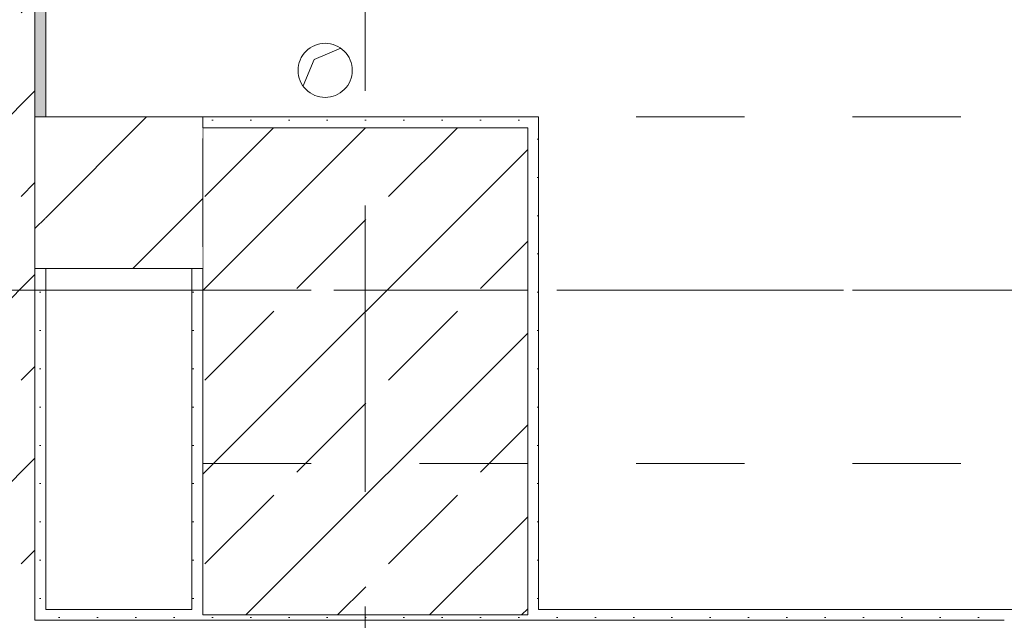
# Model space of a CAD drawing. Header units: metres. Extents: x -3.6 to 84.5, y -11 to 16.8.
# Tile 9 of 256: x 0.211 to 1.12, y 0.245 to 0.8. Entities that reach past the tile are written whole.
import ezdxf

# ---------------------------------------------------------------- set-up
doc = ezdxf.new("R2010")
doc.units = ezdxf.units.M
doc.header["$MEASUREMENT"] = 0
for name, pattern in [('Achse', [0.2, 0.1, -0.05, 0, -0.05]), ('Strichlinie doppelt', [0.546806, 0.264583, -0.105833, 0.070556, -0.105833]), ('Untersicht', [0.1, 0.075, -0.025]), ('Wipeout_Contour', [1, 0, -1])]:
    doc.linetypes.add(name, pattern=pattern)
for name, color, linetype in [('152 - Bemaßung_ Beschriftung.Ausbau', 7, 'Continuous'), ('451 - Universal.Achsen Raster', 7, 'Continuous'), ('603 - Struktur.Bodenplatte_ Decke Roh', 7, 'Continuous'), ('604 - Struktur.Wand Aussen', 7, 'Continuous'), ('605 - Struktur.Wand Innen', 7, 'Continuous'), ('607 - Struktur.Stütze', 7, 'Continuous'), ('608 - Struktur.Träger', 7, 'Continuous'), ('650 - Abdeckung.Fußboden Aufbau', 7, 'Continuous')]:
    doc.layers.add(name, color=color, linetype=linetype)
doc.styles.add('ERSTELLTER_STIL_2', font='txt')
doc.dimstyles.new('ERSTELLTER_STIL__1', dxfattribs={"dimtxt": 0.1, "dimasz": 0.0532, "dimexe": 0.18, "dimexo": 0.0625, "dimgap": 0, "dimtad": 1, "dimzin": 0, "dimdsep": 46, "dimtxsty": 'ERSTELLTER_STIL_2', "dimblk": 'ARROWHEAD_2', "dimblk1": 'ARROWHEAD_2', "dimblk2": 'ARROWHEAD_2', "dimcen": 0.09, "dimse1": 1, "dimse2": 1, "dimclrd": 7, "dimclre": 7, "dimclrt": 7, "dimazin": 0, "dimtfac": 1, "dimtdec": 4, "dimtmove": 0, "dimatfit": 3, "dimfxl": 1, "dimtolj": 1, "dimtzin": 0, "dimarcsym": 0})
doc.dimstyles.new('ERSTELLTER_STIL__3', dxfattribs={"dimtxt": 0.1, "dimasz": 0.0532, "dimexe": 0.18, "dimexo": 0.0625, "dimgap": 0, "dimtad": 1, "dimtih": 1, "dimtoh": 1, "dimzin": 0, "dimdsep": 46, "dimtxsty": 'ERSTELLTER_STIL_2', "dimblk": 'ARROWHEAD_2', "dimblk1": 'ARROWHEAD_2', "dimblk2": 'ARROWHEAD_2', "dimcen": 0.09, "dimse1": 1, "dimse2": 1, "dimclrd": 7, "dimclre": 7, "dimclrt": 7, "dimazin": 0, "dimtfac": 1, "dimtdec": 4, "dimtmove": 0, "dimatfit": 3, "dimfxl": 1, "dimtolj": 1, "dimtzin": 0, "dimarcsym": 0})
doc.dimstyles.new('ERSTELLTER_STIL__4', dxfattribs={"dimtxt": 0.1, "dimasz": 0.0532, "dimexe": 0.18, "dimexo": 0.0625, "dimgap": 0, "dimtad": 1, "dimtih": 1, "dimtoh": 1, "dimzin": 0, "dimdsep": 46, "dimtxsty": 'ERSTELLTER_STIL_2', "dimblk": 'ARROWHEAD_2', "dimblk1": 'ARROWHEAD_2', "dimblk2": 'ARROWHEAD_2', "dimcen": 0.09, "dimse1": 1, "dimse2": 1, "dimclrd": 7, "dimclre": 7, "dimclrt": 7, "dimazin": 0, "dimtfac": 1, "dimtdec": 4, "dimtmove": 2, "dimatfit": 3, "dimfxl": 1, "dimtolj": 1, "dimtzin": 0, "dimarcsym": 0})
pattern_1 = [(45, (0, 0), (-0.0848528, 0.0848528), []), (45, (-0.04243, 0.04243), (-0.0848528, 0.0848528), [0.09, -0.03])]
pattern_2 = [(45, (0, 0), (-0.01767767, 0.01767767), [0, -0.025])]
pattern_3 = [(45, (0, 0), (-0.06364, 0.06364), [])]

# ---------------------------------------------------------------- blocks, each defined once
blk = doc.blocks.new('*D279')
at = {"layer": '152 - Bemaßung_ Beschriftung.Ausbau', "color": 7, "linetype": 'Continuous', "lineweight": 5}
for p, q in [((-0.015, -9.1375), (-0.015, -9.0325)), ((0.00521, -9.05), (-0.03521, -9.12)), ((0.24521, -9.05), (0.20479, -9.12)), ((-0.165, -9.085), (-0.015, -9.085)), ((-0.015, -9.085), (0.225, -9.085))]:
    blk.add_line(p, q, dxfattribs=at)
at = {"layer": '152 - Bemaßung_ Beschriftung.Ausbau', "color": 7, "lineweight": 5, "insert": (0.02911, -9.065), "char_height": 0.1, "attachment_point": 7, "style": 'ERSTELLTER_STIL_2'}
blk.add_mtext('\\A1;{\\pql;\\fArial|b0|i0|c0|p38;24}', dxfattribs=at)
blk = doc.blocks.new('ARROWHEAD_2')
at = {"color": 0, "linetype": 'Continuous', "lineweight": 0}
for p, q in [((-0.378, -0.655), (0.378, 0.655)), ((0, 0), (-1, 0))]:
    blk.add_line(p, q, dxfattribs=at)
blk = doc.blocks.new('*D280')
at = {"layer": '152 - Bemaßung_ Beschriftung.Ausbau', "color": 7, "linetype": 'Continuous', "lineweight": 5}
for p, q in [((0.225, -9.1375), (0.225, -9.0325)), ((7.67002, -9.1375), (7.67002, -9.0325)), ((0.24521, -9.05), (0.20479, -9.12)), ((7.69023, -9.05), (7.64982, -9.12)), ((-0.015, -9.085), (0.225, -9.085)), ((0.225, -9.085), (7.67002, -9.085)), ((7.67002, -9.085), (7.80002, -9.085))]:
    blk.add_line(p, q, dxfattribs=at)
at = {"layer": '152 - Bemaßung_ Beschriftung.Ausbau', "color": 7, "lineweight": 5, "char_height": 0.1, "attachment_point": 7, "style": 'ERSTELLTER_STIL_2'}
for s, insert in [('\\A1;{\\pql;\\fArial|b0|i0|c0|p38;7,44\\fArial|b0|i0|c0|p38;\\A1{\\H.66x;\\S5^  ;}}', (3.71356, -9.08441)), ('\\A1;{\\pql;\\fArial|b0|i0|c0|p38;13}', (7.49802, -9.065))]:
    blk.add_mtext(s, dxfattribs=dict(at, insert=insert))
blk = doc.blocks.new('*D467')
at = {"layer": '152 - Bemaßung_ Beschriftung.Ausbau', "color": 7, "linetype": 'Continuous', "lineweight": 5}
for p, q in [((-2.21, 0.27019), (-2.14, 0.22978)), ((-2.14, 0.22479), (-2.21, 0.26521)), ((-2.175, 0.005), (-2.175, 0.245)), ((-2.21, 0.02521), (-2.14, -0.01521)), ((-2.1225, 0.005), (-2.2275, 0.005)), ((-2.175, -0.145), (-2.175, 0.005))]:
    blk.add_line(p, q, dxfattribs=at)
at = {"layer": '152 - Bemaßung_ Beschriftung.Ausbau', "color": 7, "lineweight": 5, "insert": (-2.195, 0.04911), "char_height": 0.1, "attachment_point": 7, "rotation": 90, "style": 'ERSTELLTER_STIL_2'}
blk.add_mtext('\\A1;{\\pql;\\fArial|b0|i0|c0|p38;24}', dxfattribs=at)
blk = doc.blocks.new('*D468')
at = {"layer": '152 - Bemaßung_ Beschriftung.Ausbau', "color": 7, "linetype": 'Continuous', "lineweight": 5}
for p, q in [((-2.175, 0.24998), (-2.175, 0.69998)), ((-2.21, 0.27019), (-2.14, 0.22978)), ((-2.14, 0.22479), (-2.21, 0.26521)), ((-2.1225, 0.24998), (-2.2275, 0.24998)), ((-2.175, 0.245), (-2.175, 0.24998)), ((-2.1225, 0.245), (-2.2275, 0.245)), ((-2.175, 0.005), (-2.175, 0.245))]:
    blk.add_line(p, q, dxfattribs=at)
blk = doc.blocks.new('*D469')
at = {"layer": '152 - Bemaßung_ Beschriftung.Ausbau', "color": 7, "linetype": 'Continuous', "lineweight": 5}
for p, q in [((-2.21, 0.72019), (-2.14, 0.67978)), ((-2.175, 0.24998), (-2.175, 0.69998)), ((-2.21, 0.27019), (-2.14, 0.22978)), ((-2.14, 0.22479), (-2.21, 0.26521))]:
    blk.add_line(p, q, dxfattribs=at)
at = {"layer": '152 - Bemaßung_ Beschriftung.Ausbau', "color": 7, "lineweight": 5, "char_height": 0.1, "attachment_point": 7, "rotation": 90, "style": 'ERSTELLTER_STIL_2'}
for s, insert in [('\\A1;{\\pql;\\fArial|b0|i0|c0|p38;0\\fArial|b0|i0|c0|p38;\\A1{\\H.66x;\\S5^  ;}}', (-2.19335, 0.27021)), ('\\A1;{\\pql;\\fArial|b0|i0|c0|p38;45}', (-2.195, 0.46208))]:
    blk.add_mtext(s, dxfattribs=dict(at, insert=insert))
blk = doc.blocks.new('*D470')
at = {"layer": '152 - Bemaßung_ Beschriftung.Ausbau', "color": 7, "linetype": 'Continuous', "lineweight": 5}
for p, q in [((-2.175, 5.19998), (-2.175, 5.99998)), ((-2.21, 5.22019), (-2.14, 5.17978)), ((-2.1225, 5.19998), (-2.2275, 5.19998)), ((-2.175, 0.69998), (-2.175, 5.19998)), ((-2.21, 0.72019), (-2.14, 0.67978)), ((-2.1225, 0.69998), (-2.2275, 0.69998)), ((-2.175, 0.24998), (-2.175, 0.69998))]:
    blk.add_line(p, q, dxfattribs=at)
at = {"layer": '152 - Bemaßung_ Beschriftung.Ausbau', "color": 7, "lineweight": 5, "insert": (-2.195, 2.81695), "char_height": 0.1, "attachment_point": 7, "rotation": 90, "style": 'ERSTELLTER_STIL_2'}
blk.add_mtext('\\A1;{\\pql;\\fArial|b0|i0|c0|p38;4,50}', dxfattribs=at)
blk = doc.blocks.new('*D491')
at = {"layer": '152 - Bemaßung_ Beschriftung.Ausbau', "color": 7, "linetype": 'Continuous', "lineweight": 5}
for p, q in [((-0.015, -9.6375), (-0.015, -9.5325)), ((0.00521, -9.55), (-0.03521, -9.62)), ((0.24521, -9.55), (0.20479, -9.62)), ((-0.165, -9.585), (-0.015, -9.585)), ((-0.015, -9.585), (0.225, -9.585))]:
    blk.add_line(p, q, dxfattribs=at)
at = {"layer": '152 - Bemaßung_ Beschriftung.Ausbau', "color": 7, "lineweight": 5, "char_height": 0.1, "attachment_point": 7, "style": 'ERSTELLTER_STIL_2'}
for s, insert in [('\\A1;{\\pql;\\fArial|b0|i0|c0|p38;15\\fArial|b0|i0|c0|p38;\\A1{\\H.66x;\\S5^  ;}}', (0.21117, -9.577)), ('\\A1;{\\pql;\\fArial|b0|i0|c0|p38;24}', (0.02911, -9.565))]:
    blk.add_mtext(s, dxfattribs=dict(at, insert=insert))
blk = doc.blocks.new('*D492')
at = {"layer": '152 - Bemaßung_ Beschriftung.Ausbau', "color": 7, "linetype": 'Continuous', "lineweight": 5}
for p, q in [((0.225, -9.6375), (0.225, -9.5325)), ((0.37999, -9.6375), (0.37999, -9.5325)), ((0.24521, -9.55), (0.20479, -9.62)), ((0.4002, -9.55), (0.35978, -9.62)), ((-0.015, -9.585), (0.225, -9.585)), ((0.225, -9.585), (0.37999, -9.585)), ((0.37999, -9.585), (0.67999, -9.585))]:
    blk.add_line(p, q, dxfattribs=at)
blk = doc.blocks.new('*D493')
at = {"layer": '152 - Bemaßung_ Beschriftung.Ausbau', "color": 7, "linetype": 'Continuous', "lineweight": 5}
for p, q in [((0.4002, -9.55), (0.35978, -9.62)), ((0.7002, -9.55), (0.65978, -9.62)), ((0.37999, -9.585), (0.67999, -9.585))]:
    blk.add_line(p, q, dxfattribs=at)
at = {"layer": '152 - Bemaßung_ Beschriftung.Ausbau', "color": 7, "lineweight": 5, "insert": (0.4541, -9.565), "char_height": 0.1, "attachment_point": 7, "style": 'ERSTELLTER_STIL_2'}
blk.add_mtext('\\A1;{\\pql;\\fArial|b0|i0|c0|p38;30}', dxfattribs=at)
blk = doc.blocks.new('*D494')
at = {"layer": '152 - Bemaßung_ Beschriftung.Ausbau', "color": 7, "linetype": 'Continuous', "lineweight": 5}
for p, q in [((0.67999, -9.6375), (0.67999, -9.5325)), ((3.97999, -9.6375), (3.97999, -9.5325)), ((0.7002, -9.55), (0.65978, -9.62)), ((4.0002, -9.55), (3.95978, -9.62)), ((0.37999, -9.585), (0.67999, -9.585)), ((0.67999, -9.585), (3.97999, -9.585)), ((3.97999, -9.585), (4.27999, -9.585))]:
    blk.add_line(p, q, dxfattribs=at)
at = {"layer": '152 - Bemaßung_ Beschriftung.Ausbau', "color": 7, "lineweight": 5, "insert": (2.19696, -9.565), "char_height": 0.1, "attachment_point": 7, "style": 'ERSTELLTER_STIL_2'}
blk.add_mtext('\\A1;{\\pql;\\fArial|b0|i0|c0|p38;3,30}', dxfattribs=at)
blk = doc.blocks.new('*D644')
at = {"layer": '152 - Bemaßung_ Beschriftung.Ausbau', "color": 7, "linetype": 'Continuous', "lineweight": 5}
for p, q in [((-0.165, -10.6375), (-0.165, -10.5325)), ((62.42503, -10.6375), (62.42503, -10.5325)), ((-0.14479, -10.55), (-0.18521, -10.62)), ((62.40482, -10.62), (62.44523, -10.55)), ((-0.19923, -10.585), (-0.165, -10.585)), ((-0.165, -10.585), (62.42503, -10.585)), ((62.42503, -10.585), (62.45926, -10.585))]:
    blk.add_line(p, q, dxfattribs=at)
at = {"layer": '152 - Bemaßung_ Beschriftung.Ausbau', "color": 7, "lineweight": 5, "insert": (30.95904, -10.565), "char_height": 0.1, "attachment_point": 7, "style": 'ERSTELLTER_STIL_2'}
blk.add_mtext('\\A1;{\\pql;\\fArial|b0|i0|c0|p38;62,59}', dxfattribs=at)
blk = doc.blocks.new('*D647')
at = {"layer": '152 - Bemaßung_ Beschriftung.Ausbau', "color": 7, "linetype": 'Continuous', "lineweight": 5}
for p, q in [((-1.71, 0.26521), (-1.64, 0.22479)), ((-1.675, 0.005), (-1.675, 0.245)), ((-1.71, 0.02521), (-1.64, -0.01521)), ((-1.6225, 0.005), (-1.7275, 0.005)), ((-1.675, -0.145), (-1.675, 0.005))]:
    blk.add_line(p, q, dxfattribs=at)
at = {"layer": '152 - Bemaßung_ Beschriftung.Ausbau', "color": 7, "lineweight": 5, "insert": (-1.695, 0.04911), "char_height": 0.1, "attachment_point": 7, "rotation": 90, "style": 'ERSTELLTER_STIL_2'}
blk.add_mtext('\\A1;{\\pql;\\fArial|b0|i0|c0|p38;24}', dxfattribs=at)
blk = doc.blocks.new('*D648')
at = {"layer": '152 - Bemaßung_ Beschriftung.Ausbau', "color": 7, "linetype": 'Continuous', "lineweight": 5}
for p, q in [((-1.675, 13.455), (-1.675, 13.695)), ((-1.71, 13.47521), (-1.64, 13.43479)), ((-1.6225, 13.455), (-1.7275, 13.455)), ((-1.675, 0.245), (-1.675, 13.455)), ((-1.71, 0.26521), (-1.64, 0.22479)), ((-1.6225, 0.245), (-1.7275, 0.245)), ((-1.675, 0.005), (-1.675, 0.245))]:
    blk.add_line(p, q, dxfattribs=at)
at = {"layer": '152 - Bemaßung_ Beschriftung.Ausbau', "color": 7, "lineweight": 5, "insert": (-1.695, 6.67903), "char_height": 0.1, "attachment_point": 7, "rotation": 90, "style": 'ERSTELLTER_STIL_2'}
blk.add_mtext('\\A1;{\\pql;\\fArial|b0|i0|c0|p38;13,21}', dxfattribs=at)

msp = doc.modelspace()

# ---------------------------------------------------------------- hatches: boundary and pattern name
at = {"layer": '604 - Struktur.Wand Aussen', "linetype": 'Continuous', "lineweight": 0, "true_color": 0x000000}
h = msp.add_hatch(dxfattribs=at)
h.set_pattern_fill('Beton__Stahlbeton_0001', color=18, style=0, pattern_type=2)
h.set_pattern_definition(pattern_1)
h.paths.add_polyline_path([(-0.015, 6.105), (-0.015, 0.245), (0.225, 0.245), (0.225, 6.105), (0.175, 6.105), (0.105, 6.105)])
h = msp.add_hatch(dxfattribs=at)
h.set_pattern_fill('Gips_0001', color=18, style=0, pattern_type=2)
h.set_pattern_definition(pattern_2)
h.paths.add_polyline_path([(0.235, 0.70998), (0.235, 5.18998), (0.225, 5.18998), (0.225, 0.70998)])
h = msp.add_hatch(dxfattribs=at)
h.set_pattern_fill('Gips_0001', color=18, style=0, pattern_type=2)
h.set_pattern_definition(pattern_2)
h.paths.add_polyline_path([(0.235, 0.255), (0.235, 0.56998), (0.225, 0.56998), (0.225, 0.255)])
h = msp.add_hatch(dxfattribs=at)
h.set_pattern_fill('Gips_0001', color=18, style=0, pattern_type=2)
h.set_pattern_definition(pattern_2)
h.paths.add_polyline_path([(0.235, 0.255), (0.225, 0.245), (0.235, 0.245)])
h = msp.add_hatch(dxfattribs=at)
h.set_pattern_fill('Gips_0001', color=18, style=0, pattern_type=2)
h.set_pattern_definition(pattern_2)
h.paths.add_polyline_path([(0.225, 0.255), (0.225, 0.245), (0.235, 0.255)])
h = msp.add_hatch(dxfattribs=at)
h.set_pattern_fill('Gips_0001', color=18, style=0, pattern_type=2)
h.set_pattern_definition(pattern_2)
h.paths.add_polyline_path([(0.235, 0.245), (0.36999, 0.245), (0.36999, 0.255), (0.235, 0.255)])
h = msp.add_hatch(dxfattribs=at)
h.set_pattern_fill('Gips_0001', color=18, style=0, pattern_type=2)
h.set_pattern_definition(pattern_2)
h.paths.add_polyline_path([(0.68999, 0.245), (1.12, 0.245), (1.12, 0.255), (0.68999, 0.255)])
h = msp.add_hatch(dxfattribs=at)
h.set_pattern_fill('Beton__Stahlbeton_0001', color=18, style=0, pattern_type=2)
h.set_pattern_definition(pattern_1)
h.paths.add_polyline_path([(0.225, 0.245), (-0.015, 0.005), (0.225, 0.005)])
h = msp.add_hatch(dxfattribs=at)
h.set_pattern_fill('Beton__Stahlbeton_0001', color=18, style=0, pattern_type=2)
h.set_pattern_definition(pattern_1)
h.paths.add_polyline_path([(-0.015, 0.245), (-0.015, 0.005), (0.225, 0.245)])
at = {"layer": '607 - Struktur.Stütze', "linetype": 'Continuous', "lineweight": 0, "true_color": 0x000000}
h = msp.add_hatch(dxfattribs=at)
h.set_pattern_fill('Gips_0001', color=18, style=0, pattern_type=2)
h.set_pattern_definition(pattern_2)
h.paths.add_polyline_path([(0.37999, 0.70998), (0.37999, 0.69998), (0.67999, 0.69998), (0.67999, 0.255), (0.68999, 0.255), (0.68999, 0.70998)])
h = msp.add_hatch(dxfattribs=at)
h.set_pattern_fill('Beton__Stahlbeton_0001', color=18, style=0, pattern_type=2)
h.set_pattern_definition(pattern_1)
h.paths.add_polyline_path([(0.37999, 0.24998), (0.67999, 0.24998), (0.67999, 0.69998), (0.37999, 0.69998)])
h = msp.add_hatch(dxfattribs=at)
h.set_pattern_fill('Gips_0001', color=18, style=0, pattern_type=2)
h.set_pattern_definition(pattern_2)
h.paths.add_polyline_path([(0.37999, 0.56998), (0.36999, 0.56998), (0.36999, 0.255), (0.37999, 0.255)])
h = msp.add_hatch(dxfattribs=at)
h.set_pattern_fill('Gips_0001', color=18, style=0, pattern_type=2)
h.set_pattern_definition(pattern_2)
h.paths.add_polyline_path([(0.37999, 0.255), (0.36999, 0.255), (0.36999, 0.245), (0.68999, 0.245), (0.68999, 0.255), (0.67999, 0.255), (0.67999, 0.24998), (0.37999, 0.24998)])

# ---------------------------------------------------------------- linework, layer by layer
at = {"layer": '451 - Universal.Achsen Raster', "color": 160, "linetype": 'Strichlinie doppelt', "lineweight": 9, "true_color": 0x3232ff}
for p, q in [((0.52999, -10.585), (0.52999, 16.355)), ((64.93503, 0.54998), (-3.175, 0.54998))]:
    msp.add_line(p, q, dxfattribs=at)
at = {"layer": '603 - Struktur.Bodenplatte_ Decke Roh', "color": 7, "linetype": 'Continuous', "lineweight": 5}
for p, q in [((0.48299, 0.76298), (0.50737, 0.77343)), ((0.47254, 0.7386), (0.48299, 0.76298))]:
    msp.add_line(p, q, dxfattribs=at)
at = {"layer": '603 - Struktur.Bodenplatte_ Decke Roh', "color": 7, "linetype": 'Continuous', "lineweight": 9, "flags": 128}
msp.add_lwpolyline([(0.51799, 0.75298, 0.414214), (0.49299, 0.77798, 0.414214), (0.46799, 0.75298, 0.414214), (0.49299, 0.72798, 0.414214)], format="xyb", close=True, dxfattribs=at)
at = {"layer": '604 - Struktur.Wand Aussen', "color": 7, "linetype": 'Continuous', "lineweight": 13}
for p, q in [((0.225, 0.70998), (0.225, 5.18998)), ((0.225, 0.70998), (0.225, 0.56998)), ((0.225, 0.245), (0.225, 0.56998)), ((0.225, 0.245), (0.235, 0.245)), ((0.225, 0.245), (0.235, 0.245)), ((1.12, 0.245), (0.235, 0.245))]:
    msp.add_line(p, q, dxfattribs=at)
at = {"layer": '604 - Struktur.Wand Aussen', "color": 7, "linetype": 'Continuous', "lineweight": 18}
for p, q in [((0.235, 0.70998), (0.225, 0.70998)), ((0.225, 0.56998), (0.235, 0.56998))]:
    msp.add_line(p, q, dxfattribs=at)
at = {"layer": '604 - Struktur.Wand Aussen', "color": 7, "linetype": 'Continuous', "lineweight": 5, "flags": 128}
for points in [[(0.235, 0.70998), (0.235, 5.18998)], [(0.235, 0.255), (0.235, 0.56998)], [(0.36999, 0.255), (0.235, 0.255)], [(1.12, 0.255), (0.68999, 0.255)]]:
    msp.add_lwpolyline(points, dxfattribs=at)
at = {"layer": '607 - Struktur.Stütze', "color": 7, "linetype": 'Continuous', "lineweight": 5, "flags": 128}
for points in [[(0.68999, 0.255), (0.68999, 0.70998), (0.37999, 0.70998)], [(0.36999, 0.56998), (0.36999, 0.255)]]:
    msp.add_lwpolyline(points, dxfattribs=at)
at = {"layer": '607 - Struktur.Stütze', "color": 7, "linetype": 'Continuous', "lineweight": 13, "flags": 128}
msp.add_lwpolyline([(0.37999, 0.24998), (0.67999, 0.24998), (0.67999, 0.69998), (0.37999, 0.69998)], close=True, dxfattribs=at)
at = {"layer": '608 - Struktur.Träger', "color": 7, "linetype": 'Achse', "lineweight": 9}
msp.add_line((0.37999, 0.54998), (61.87999, 0.54998), dxfattribs=at)
at = {"layer": '608 - Struktur.Träger', "color": 7, "linetype": 'Untersicht', "lineweight": 13}
msp.add_line((0.37999, 0.38998), (61.87999, 0.38998), dxfattribs=at)
at = {"layer": '650 - Abdeckung.Fußboden Aufbau', "color": 7, "linetype": 'Continuous', "lineweight": 13, "flags": 128}
msp.add_lwpolyline([(0.235, 5.18998), (0.235, 0.70998), (0.68999, 0.70998), (0.68999, 0.255), (3.96999, 0.255), (3.96999, 0.70998), (4.28999, 0.70998), (4.28999, 0.255), (7.56999, 0.255), (7.56999, 0.70998), (7.67002, 0.70998), (7.67002, 0.845), (7.80002, 0.845)], dxfattribs=at)

# ---------------------------------------------------------------- dimensions: what is measured, and where the dimension line sits
at = {"layer": '152 - Bemaßung_ Beschriftung.Ausbau', "color": 7, "linetype": 'Continuous', "lineweight": 5}
for base, picture, middle in [((-2.175, 0.245), '*D467', (-2.245, 0.12535)), ((-1.675, 0.245), '*D647', (-1.745, 0.12535))]:
    dim = msp.add_linear_dim(base=base, p1=(-0.015, 0.005), p2=(22.1775, 0.245), angle=90, dimstyle='ERSTELLTER_STIL__1', dxfattribs=at)
    dim.commit()
    dim.dimension.update_dxf_attribs({"geometry": picture, "text_midpoint": middle, "dimtype": 160, "text_rotation": 90})

# ---------------------------------------------------------------- next in the draw order: wipeouts: each hides what was drawn before it
at = {"color": 254, "linetype": 'Wipeout_Contour', "lineweight": 0, "ltscale": 3.556598}
msp.add_wipeout([(0.235, 0.56998), (0.235, 0.70998), (0.225, 0.70998), (0.225, 0.56998)], dxfattribs=at).dxf.layer = '605 - Struktur.Wand Innen'

# ---------------------------------------------------------------- next in the draw order: hatches: boundary and pattern name
at = {"layer": '605 - Struktur.Wand Innen', "linetype": 'Continuous', "lineweight": 0, "true_color": 0x000000}
h = msp.add_hatch(dxfattribs=at)
h.set_pattern_fill('MW_Ziegel_0001', color=18, style=0, pattern_type=2)
h.set_pattern_definition(pattern_3)
h.paths.add_polyline_path([(0.235, 0.56998), (0.235, 0.70998), (0.225, 0.70998), (0.225, 0.56998)])

# ---------------------------------------------------------------- next in the draw order: linework, layer by layer
at = {"layer": '604 - Struktur.Wand Aussen', "color": 7, "linetype": 'Continuous', "lineweight": 13}
msp.add_line((0.225, 0.70998), (0.225, 0.56998), dxfattribs=at)

# ---------------------------------------------------------------- next in the draw order: wipeouts: each hides what was drawn before it
at = {"color": 254, "linetype": 'Wipeout_Contour', "lineweight": 0, "ltscale": 3.611324}
msp.add_wipeout([(0.37999, 0.70998), (0.235, 0.70998), (0.235, 0.56998), (0.37999, 0.56998)], dxfattribs=at).dxf.layer = '605 - Struktur.Wand Innen'

# ---------------------------------------------------------------- next in the draw order: hatches: boundary and pattern name
at = {"layer": '605 - Struktur.Wand Innen', "linetype": 'Continuous', "lineweight": 0, "true_color": 0x000000}
h = msp.add_hatch(dxfattribs=at)
h.set_pattern_fill('MW_Ziegel_0001', color=18, style=0, pattern_type=2)
h.set_pattern_definition(pattern_3)
h.paths.add_polyline_path([(0.37999, 0.70998), (0.235, 0.70998), (0.235, 0.56998), (0.37999, 0.56998)])

# ---------------------------------------------------------------- next in the draw order: linework, layer by layer
at = {"layer": '604 - Struktur.Wand Aussen', "color": 7, "linetype": 'Continuous', "lineweight": 18}
for p, q in [((0.235, 0.70998), (0.225, 0.70998)), ((0.225, 0.56998), (0.235, 0.56998))]:
    msp.add_line(p, q, dxfattribs=at)
at = {"layer": '605 - Struktur.Wand Innen', "color": 7, "linetype": 'Continuous', "lineweight": 18, "flags": 128}
for points in [[(0.37999, 0.70998), (0.235, 0.70998)], [(0.37999, 0.70998), (0.37999, 0.69998)], [(0.235, 0.56998), (0.37999, 0.56998)]]:
    msp.add_lwpolyline(points, dxfattribs=at)
at = {"layer": '608 - Struktur.Träger', "color": 7, "linetype": 'Untersicht', "lineweight": 13}
for p, q in [((0.37999, 0.70998), (61.87999, 0.70998)), ((0.37999, 0.38998), (0.37999, 0.70998))]:
    msp.add_line(p, q, dxfattribs=at)

# ---------------------------------------------------------------- next in the draw order: dimensions: what is measured, and where the dimension line sits
at = {"layer": '152 - Bemaßung_ Beschriftung.Ausbau', "color": 7, "linetype": 'Continuous', "lineweight": 5}
for base, p1, p2, picture, middle in [((-1.675, 13.455), (22.1775, 0.245), (31.13001, 13.455), '*D648', (-1.745, 6.84703)), ((-2.175, 5.19998), (0.37999, 0.69998), (0.67999, 5.19998), '*D470', (-2.245, 2.94684)), ((-2.175, 0.69998), (0.37999, 0.24998), (0.37999, 0.69998), '*D469', (-2.245, 0.53832)), ((-2.175, 0.24998), (22.1775, 0.245), (0.37999, 0.24998), '*D468', (-2.245, 0.44339))]:
    dim = msp.add_linear_dim(base=base, p1=p1, p2=p2, angle=90, dimstyle='ERSTELLTER_STIL__1', dxfattribs=at)
    dim.commit()
    dim.dimension.update_dxf_attribs({"geometry": picture, "text_midpoint": middle, "dimtype": 160, "text_rotation": 90})
for base, p1, p2, dimstyle, picture, middle in [((0.225, -9.085), (-0.015, 0.005), (0.225, 6.85), 'ERSTELLTER_STIL__3', '*D279', (0.10535, -9.015)), ((0.225, -9.585), (-0.015, 0.005), (0.225, 6.85), 'ERSTELLTER_STIL__3', '*D491', (0.10535, -9.515)), ((7.67002, -9.085), (0.225, 6.85), (7.67002, 2.94998), 'ERSTELLTER_STIL__3', '*D280', (3.9785, -9.015)), ((0.37999, -9.585), (0.225, 6.85), (0.37999, 0.24998), 'ERSTELLTER_STIL__4', '*D492', (0.42246, -9.52536)), ((62.42503, -10.585), (-0.165, -0.145), (62.42503, 5.1), 'ERSTELLTER_STIL__3', '*D644', (31.12704, -10.515)), ((0.67999, -9.585), (0.37999, 0.24998), (0.67999, 0.69998), 'ERSTELLTER_STIL__3', '*D493', (0.53034, -9.515)), ((3.97999, -9.585), (0.67999, 0.69998), (3.97999, 0.69998), 'ERSTELLTER_STIL__3', '*D494', (2.32684, -9.515))]:
    dim = msp.add_linear_dim(base=base, p1=p1, p2=p2, dimstyle=dimstyle, dxfattribs=at)
    dim.commit()
    dim.dimension.update_dxf_attribs({"geometry": picture, "text_midpoint": middle, "dimtype": 160})

doc.saveas('drawing.dxf')
